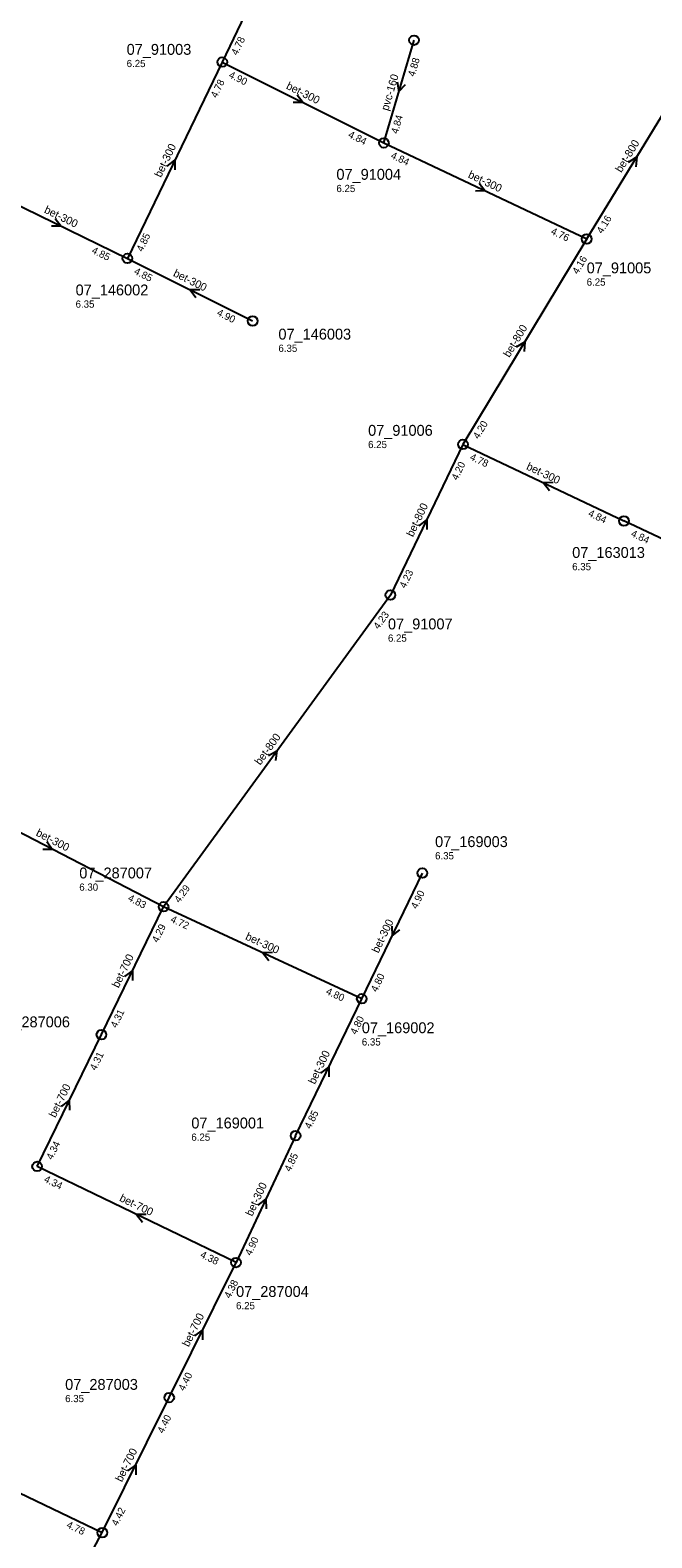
# Model space of a CAD drawing. Header units: metres. Extents: x 163992 to 165429, y 447924 to 449146.
# Tile 27 of 34: x 164977 to 165080, y 448420 to 448670. Entities that reach past the tile are written whole.
import ezdxf

# ---------------------------------------------------------------- set-up
doc = ezdxf.new("R2010")
doc.units = ezdxf.units.M

msp = doc.modelspace()

# ---------------------------------------------------------------- linework, layer by layer
at = {"layer": 'CON_BxH160x160mm', "linetype": 'Continuous'}
msp.add_lwpolyline([(165036.025, 448651.555), (165041.031, 448668.563)], dxfattribs=at)
at = {"layer": 'CON_BxH300x300mm', "linetype": 'Continuous'}
for points in [[(165020.509, 448688.497), (165009.239, 448664.934)], [(165009.239, 448664.934), (164993.526, 448632.405)], [(165009.239, 448664.934), (165036.025, 448651.555)], [(165036.025, 448651.555), (165069.629, 448635.636)], [(164971.576, 448643.102), (164993.526, 448632.405)], [(164993.526, 448632.405), (165014.273, 448622.05)], [(165049.133, 448601.602), (165075.812, 448588.919)], [(165103.199, 448575.999), (165075.812, 448588.919)], [(164999.506, 448525.012), (164962.754, 448543.991)], [(165032.368, 448509.772), (165042.404, 448530.59)], [(165032.368, 448509.772), (164999.506, 448525.012)], [(165021.392, 448487.085), (165032.368, 448509.772)], [(165021.392, 448487.085), (165011.526, 448466.08)], [(164952.239, 448439.119), (164989.368, 448421.34)]]:
    msp.add_lwpolyline(points, dxfattribs=at)
at = {"layer": 'CON_BxH700x700mm', "linetype": 'Continuous'}
for points in [[(164989.225, 448503.831), (164999.506, 448525.012)], [(164978.571, 448481.987), (164989.225, 448503.831)], [(165011.526, 448466.08), (164978.571, 448481.987)], [(165000.447, 448443.71), (165011.526, 448466.08)], [(164989.368, 448421.34), (165000.447, 448443.71)], [(164982.844, 448409.031), (164989.368, 448421.34)]]:
    msp.add_lwpolyline(points, dxfattribs=at)
at = {"layer": 'CON_BxH800x800mm', "linetype": 'Continuous'}
for points in [[(165069.629, 448635.636), (165086.202, 448662.798)], [(165069.629, 448635.636), (165049.133, 448601.602)], [(165049.133, 448601.602), (165037.115, 448576.646)], [(165037.115, 448576.646), (164999.506, 448525.012)]]:
    msp.add_lwpolyline(points, dxfattribs=at)
at = {"layer": 'NOD_inspectieput'}
for centre in [(165041.03, 448668.56), (165009.24, 448664.93), (165036.02, 448651.55), (165069.63, 448635.64), (164993.53, 448632.41), (165014.27, 448622.05), (165049.13, 448601.6), (165075.81, 448588.92), (165037.11, 448576.65), (165042.4, 448530.59), (164999.51, 448525.01), (165032.37, 448509.77), (164989.23, 448503.83), (165021.39, 448487.09), (164978.57, 448481.99), (165011.53, 448466.08), (165000.45, 448443.71), (164989.37, 448421.34)]:
    msp.add_circle(centre, 0.8, dxfattribs=at)
at = {"layer": 'PIJL'}
for points in [[(165038.24, 448661.64), (165038.53, 448660.06), (165039.63, 448661.24)], [(165021.67, 448659.53), (165022.63, 448658.24), (165021.02, 448658.24)], [(165000.11, 448647.69), (165001.38, 448648.67), (165001.4, 448647.06)], [(165076.55, 448648.36), (165077.92, 448649.22), (165077.78, 448647.61)], [(165051.83, 448644.86), (165052.83, 448643.6), (165051.22, 448643.56)], [(164981.57, 448639.03), (164982.55, 448637.75), (164980.94, 448637.74)], [(165005.51, 448627.23), (165003.9, 448627.23), (165004.87, 448625.94)], [(165058.02, 448617.76), (165059.38, 448618.62), (165059.25, 448617.01)], [(165064.08, 448595.29), (165062.47, 448595.26), (165063.46, 448593.99)], [(165041.85, 448588.14), (165043.12, 448589.12), (165043.15, 448587.51)], [(165016.88, 448550.09), (165018.31, 448550.83), (165018.04, 448549.24)], [(164980.18, 448535.8), (164981.13, 448534.5), (164979.52, 448534.52)], [(165037.36, 448521.79), (165037.39, 448520.18), (165038.66, 448521.17)], [(165017.55, 448517.44), (165015.94, 448517.39), (165016.94, 448516.13)], [(164993.09, 448513.44), (164994.37, 448514.42), (164994.38, 448512.81)], [(165025.6, 448497.45), (165026.88, 448498.43), (165026.9, 448496.82)], [(164982.62, 448491.93), (164983.9, 448492.91), (164983.91, 448491.3)], [(165015.2, 448475.59), (165016.46, 448476.58), (165016.5, 448474.97)], [(164996.66, 448474.06), (164995.05, 448474.03), (164996.03, 448472.76)], [(165004.7, 448453.92), (165005.99, 448454.9), (165005.99, 448453.29)], [(164993.62, 448431.55), (164994.91, 448432.53), (164994.91, 448430.92)]]:
    msp.add_lwpolyline(points, dxfattribs=at)

# ---------------------------------------------------------------- texts
at = {"layer": 'DMM_BxH160x160mm'}
msp.add_text('pvc-160', height=1.3, rotation=73.6, dxfattribs=at).set_placement((165036.75, 448656.78))
at = {"layer": 'DMM_BxH300x300mm'}
for rotation, p in [(-26.54, (165019.72, 448660.57)), (64.22, (164999.09, 448645.71)), (-25.35, (165049.87, 448645.86)), (-25.98, (164979.62, 448640.04)), (-26.52, (165001, 448629.54)), (-25.43, (165059.52, 448597.52)), (-27.31, (164978.25, 448536.85)), (64.26, (165035.11, 448517.24)), (-24.88, (165012.97, 448519.65)), (64.18, (165024.59, 448495.5)), (64.84, (165014.2, 448473.64))]:
    msp.add_text('bet-300', height=1.3, rotation=rotation, dxfattribs=at).set_placement(p)
at = {"layer": 'DMM_BxH700x700mm'}
for rotation, p in [(64.11, (164992.06, 448511.47)), (64, (164981.6, 448489.97)), (-25.77, (164992.1, 448476.33)), (63.65, (165003.68, 448452)), (63.65, (164992.6, 448429.63))]:
    msp.add_text('bet-700', height=1.3, rotation=rotation, dxfattribs=at).set_placement(p)
at = {"layer": 'DMM_BxH800x800mm'}
for rotation, p in [(58.61, (165075.37, 448646.53)), (58.94, (165056.83, 448615.9)), (64.29, (165040.84, 448586.18)), (53.93, (165015.54, 448548.37))]:
    msp.add_text('bet-800', height=1.3, rotation=rotation, dxfattribs=at).set_placement(p)
at = {"layer": 'INV_BxH160x160mm'}
for s, p in [('4.88', (165041.11, 448662.45)), ('4.84', (165038.32, 448652.97))]:
    msp.add_text(s, height=1.2, rotation=73.6, dxfattribs=at).set_placement(p)
at = {"layer": 'INV_BxH300x300mm'}
for s, rotation, p in [('4.78', 64.44, (165011.73, 448665.96)), ('4.78', 64.22, (165008.32, 448658.89)), ('4.90', -26.54, (165010.22, 448662.43)), ('4.84', -26.54, (165030, 448652.55)), ('4.84', -25.35, (165037.06, 448649.07)), ('4.76', -25.35, (165063.58, 448636.51)), ('4.85', 64.22, (164996.02, 448633.42)), ('4.85', -25.98, (164987.49, 448633.35)), ('4.85', -26.52, (164994.51, 448629.9)), ('4.90', -26.52, (165008.24, 448623.05)), ('4.78', -25.43, (165050.17, 448599.12)), ('4.84', -25.43, (165069.76, 448589.8)), ('4.84', -25.26, (165076.85, 448586.44)), ('4.90', 64.26, (165041.49, 448524.55)), ('4.83', -27.31, (164993.49, 448526.09)), ('4.72', -24.88, (165000.56, 448522.54)), ('4.80', 64.26, (165034.86, 448510.79)), ('4.80', -24.88, (165026.31, 448510.6)), ('4.80', 64.18, (165031.44, 448503.73)), ('4.85', 64.18, (165023.88, 448488.1)), ('4.85', 64.84, (165020.54, 448481.03)), ('4.90', 64.84, (165014.01, 448467.13)), ('4.78', -25.59, (164983.32, 448422.24))]:
    msp.add_text(s, height=1.2, rotation=rotation, dxfattribs=at).set_placement(p)
at = {"layer": 'INV_BxH700x700mm'}
for s, rotation, p in [('4.29', 64.11, (164998.58, 448518.97)), ('4.31', 64.11, (164991.72, 448504.84)), ('4.31', 64, (164988.28, 448497.79)), ('4.34', 64, (164981.07, 448483)), ('4.34', -25.77, (164979.59, 448479.5)), ('4.38', -25.77, (165005.48, 448467)), ('4.38', 63.65, (165010.55, 448460.05)), ('4.40', 63.65, (165002.95, 448444.7)), ('4.40', 63.65, (164999.47, 448437.68)), ('4.42', 63.65, (164991.87, 448422.33))]:
    msp.add_text(s, height=1.2, rotation=rotation, dxfattribs=at).set_placement(p)
at = {"layer": 'INV_BxH800x800mm'}
for s, rotation, p in [('4.16', 58.61, (165072.21, 448636.41)), ('4.16', 58.94, (165068.16, 448629.7)), ('4.20', 58.94, (165051.71, 448602.39)), ('4.20', 64.29, (165048.22, 448595.56)), ('4.23', 64.29, (165039.6, 448577.67)), ('4.23', 53.93, (165035.13, 448570.87)), ('4.29', 53.93, (165002.14, 448525.57))]:
    msp.add_text(s, height=1.2, rotation=rotation, dxfattribs=at).set_placement(p)
at = {"layer": 'NLV_inspectieput'}
for s, p in [('6.25', (164993.4, 448664.1)), ('6.25', (165028.16, 448643.4)), ('6.25', (165069.63, 448627.9)), ('6.35', (164984.94, 448624.25)), ('6.35', (165018.55, 448616.93)), ('6.25', (165033.41, 448600.99)), ('6.35', (165067.23, 448580.76)), ('6.25', (165036.7, 448568.92)), ('6.35', (165044.51, 448532.86)), ('6.30', (164985.55, 448527.67)), ('6.35', (165032.37, 448502.03)), ('6.25', (165004.12, 448486.25)), ('6.25', (165011.53, 448458.34)), ('6.35', (164983.21, 448442.95))]:
    msp.add_text(s, height=1.2, dxfattribs=at).set_placement(p)
at = {"layer": 'NNR_inspectieput'}
for s, p in [('07_91003', (164993.4, 448666.14)), ('07_91004', (165028.16, 448645.44)), ('07_91005', (165069.63, 448629.94)), ('07_146002', (164984.94, 448626.29)), ('07_146003', (165018.55, 448618.97)), ('07_91006', (165033.41, 448603.03)), ('07_163013', (165067.23, 448582.8)), ('07_91007', (165036.7, 448570.96)), ('07_169003', (165044.51, 448534.9)), ('07_287007', (164985.55, 448529.71)), ('07_287006', (164971.95, 448505.04)), ('07_169002', (165032.37, 448504.07)), ('07_169001', (165004.12, 448488.29)), ('07_287004', (165011.53, 448460.38)), ('07_287003', (164983.21, 448444.99))]:
    msp.add_text(s, height=1.8, dxfattribs=at).set_placement(p)

doc.saveas('drawing.dxf')
